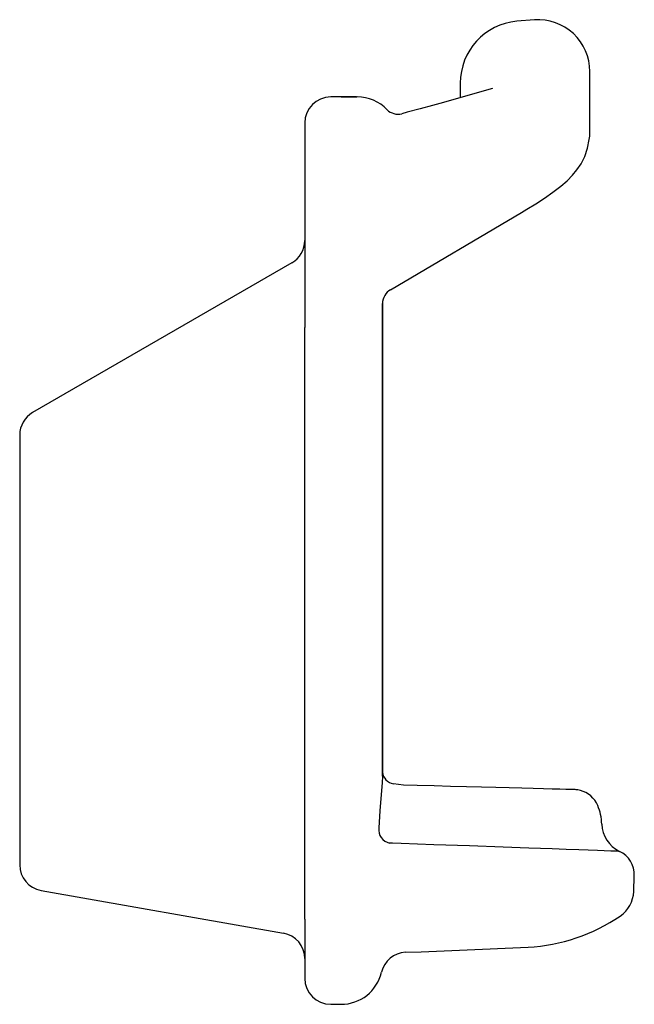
# Model space of a CAD drawing. Header units: millimetres. Extents: x 428.1 to 428.218, y 262.837 to 263.027.
import ezdxf

# ---------------------------------------------------------------- set-up
doc = ezdxf.new("R2010")
doc.units = ezdxf.units.MM
doc.layers.add('SANINDUSA', color=3, linetype='Continuous')

msp = doc.modelspace()

# ---------------------------------------------------------------- linework, layer by layer
at = {"layer": 'SANINDUSA'}
for p, q in [((428.1990162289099, 263.0270038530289), (428.1956177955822, 263.0267332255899)), ((428.209701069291, 263.0045802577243), (428.209701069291, 263.0170273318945)), ((428.1847010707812, 263.0147822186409), (428.1847010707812, 263.0120378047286)), ((428.1642979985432, 263.0121196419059), (428.159701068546, 263.0121196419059)), ((428.1617010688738, 263.0121196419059), (428.1617418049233, 263.0121196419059)), ((428.1617418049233, 263.0121196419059), (428.1646997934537, 263.0121196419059)), ((428.1646702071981, 263.0121196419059), (428.1642979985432, 263.0121196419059)), ((428.1646702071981, 263.0121196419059), (428.164777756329, 263.0121196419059)), ((428.1547010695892, 263.0071196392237), (428.1547010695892, 262.9971196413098)), ((428.1547010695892, 262.9971196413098), (428.1547010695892, 262.9676363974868)), ((428.1712650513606, 262.9749113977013), (428.1964968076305, 262.9898167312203)), ((428.152201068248, 262.9801285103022), (428.1022010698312, 262.9512610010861)), ((428.1697010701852, 262.8811508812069), (428.1697010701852, 262.9722968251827)), ((428.1697010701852, 262.9722968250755), (428.1697010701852, 262.9299685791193)), ((428.1547022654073, 262.9643545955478), (428.1547010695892, 262.9676363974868)), ((428.1547022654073, 262.8556216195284), (428.1547022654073, 262.9643545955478)), ((428.0997010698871, 262.9469308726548), (428.0997010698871, 262.9368781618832)), ((428.0997010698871, 262.9368781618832), (428.0997010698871, 262.864013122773)), ((428.1697010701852, 262.9299685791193), (428.1697010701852, 262.881917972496)), ((428.1737723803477, 262.8793996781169), (428.1718129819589, 262.8796435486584)), ((428.1716386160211, 262.8682023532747), (428.1710603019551, 262.868226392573)), ((428.1732913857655, 262.8681343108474), (428.1716386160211, 262.8682023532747)), ((428.218170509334, 262.8588935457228), (428.2182764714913, 262.8619279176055)), ((428.1038328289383, 262.8590890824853), (428.1505693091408, 262.8508481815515)), ((428.218170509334, 262.8588935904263), (428.218170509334, 262.8588935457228)), ((428.1547010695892, 262.8535606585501), (428.1547022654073, 262.8556216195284)), ((428.1547010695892, 262.8535606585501), (428.1547010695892, 262.8521196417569)), ((428.2155468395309, 262.8541405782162), (428.2155468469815, 262.8541406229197)), ((428.1547010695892, 262.8521196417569), (428.1547010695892, 262.8421196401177)), ((428.197780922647, 262.8481390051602), (428.1977827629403, 262.8481390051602)), ((428.159701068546, 262.8371196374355), (428.1617010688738, 262.8371196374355))]:
    msp.add_line(p, q, dxfattribs=at)
at = {"layer": 'SANINDUSA', "flags": 128}
for points in [[(428.1909052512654, 263.0137825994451), (428.1834533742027, 263.011650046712), (428.1814942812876, 263.0110734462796), (428.179331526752, 263.0104637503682), (428.176974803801, 263.0098215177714), (428.1744808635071, 263.0091598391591), (428.1734143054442, 263.0088830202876)], [(428.1964909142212, 262.989821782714), (428.1975523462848, 262.9904509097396), (428.1992861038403, 262.9915297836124), (428.2009588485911, 262.9926272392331), (428.2025439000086, 262.9937350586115), (428.2041106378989, 262.9949313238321), (428.2052943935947, 262.9959528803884), (428.2063510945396, 262.9970192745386), (428.207199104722, 262.9980508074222), (428.2079980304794, 262.9992559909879), (428.2087054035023, 263.0006564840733), (428.2092571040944, 263.0022266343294), (428.2096008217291, 263.0039271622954), (428.209701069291, 263.0045802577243)], [(428.1697010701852, 262.8811508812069), (428.1696234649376, 262.8798142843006), (428.1694106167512, 262.8775644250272)], [(428.2078690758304, 262.8783591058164), (428.2074083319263, 262.8784584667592), (428.207056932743, 262.8785036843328), (428.2068459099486, 262.8785187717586), (428.2067878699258, 262.8785213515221), (428.2067680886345, 262.878522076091), (428.2067586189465, 262.878522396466), (428.2067506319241, 262.8785226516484), (428.2067430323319, 262.8785228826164), (428.2067353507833, 262.8785231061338), (428.2067178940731, 262.8785235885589), (428.2064834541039, 262.8785299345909), (428.2059324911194, 262.8785447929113), (428.2050749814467, 262.8785678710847), (428.2039140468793, 262.8785990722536), (428.2024605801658, 262.8786380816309), (428.2007333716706, 262.8786843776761), (428.1987541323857, 262.87873736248), (428.1965471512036, 262.8787963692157), (428.1941391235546, 262.8788606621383), (428.1915725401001, 262.8789290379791), (428.188825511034, 262.8790020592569), (428.1859019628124, 262.8790796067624), (428.1828309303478, 262.879160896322), (428.1796470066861, 262.8792449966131), (428.1763896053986, 262.8793308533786), (428.1737723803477, 262.8793996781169)], [(428.1694106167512, 262.8775644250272), (428.1692134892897, 262.874463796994), (428.168993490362, 262.871165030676)], [(428.2154238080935, 262.8666192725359), (428.2149975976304, 262.8666346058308), (428.213735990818, 262.8666799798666), (428.2111857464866, 262.8667717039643), (428.2075740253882, 262.866901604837), (428.2051452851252, 262.8669889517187), (428.2024407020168, 262.8670862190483), (428.1979456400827, 262.8672478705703), (428.1929781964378, 262.8674264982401), (428.186458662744, 262.8676609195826), (428.1795710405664, 262.86790855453), (428.1732913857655, 262.8681343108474)], [(428.1741472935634, 262.8471453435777), (428.1771409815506, 262.8472712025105), (428.1845808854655, 262.8475839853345), (428.1977772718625, 262.8481387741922)]]:
    msp.add_lwpolyline(points, dxfattribs=at)
at = {"layer": 'SANINDUSA'}
for centre, radius, start, end in [((428.196701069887, 263.0147822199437), 0.0120000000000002, 95.17929650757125, 180), ((428.1997010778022, 263.0170272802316), 0.0099999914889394, 0.0002960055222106, 93.93069491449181), ((428.1597010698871, 263.0071196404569), 0.005, 90, 180), ((428.1648215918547, 263.0041204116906), 0.0079992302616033, 43.94961297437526, 90.00616401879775), ((428.1727010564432, 263.0117956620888), 0.0029999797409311, 225.0530085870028, 283.8003007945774), ((428.1497010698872, 262.9844586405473), 0.005, 299.9999999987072, 0), ((428.1727010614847, 262.9722952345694), 0.0029999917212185, 118.5038945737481, 179.9696234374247), ((428.1047010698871, 262.94693087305), 0.005, 119.9999999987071, 180), ((428.1721923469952, 262.8821153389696), 0.0025007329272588, 185.3132980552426, 261.2744538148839), ((428.2066131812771, 262.8735245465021), 0.0050000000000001, 22.78390687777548, 75.44302160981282), ((428.2020033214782, 262.8715882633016), 0.0100000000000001, 1.616107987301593, 22.78390687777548), ((428.1715274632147, 262.8707510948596), 0.0025675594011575, 170.7224216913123, 259.5167776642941), ((428.2179969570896, 262.8720395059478), 0.006, 181.6161079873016, 244.6048945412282), ((428.2132795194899, 262.8621024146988), 0.0050000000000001, 357.9999999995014, 64.6048945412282), ((428.1047010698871, 262.8640131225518), 0.005, 180, 259.9999999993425), ((428.2121741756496, 262.859102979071), 0.0059999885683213, 304.2006729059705, 358.0000402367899), ((428.2121741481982, 262.8591029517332), 0.0060000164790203, 304.2020990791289, 357.9999192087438), ((428.1958672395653, 262.8830993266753), 0.0350127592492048, 273.1361775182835, 304.1988093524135), ((428.1497010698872, 262.8459241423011), 0.005, 0, 79.99999999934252), ((428.1743573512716, 262.8421497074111), 0.0050000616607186, 92.40776295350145, 166.7935218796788), ((428.1597010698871, 262.842119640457), 0.005, 180, 270), ((428.1617010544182, 262.8451196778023), 0.0080000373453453, 270.000110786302, 346.7938494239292)]:
    msp.add_arc(centre, radius, start, end, dxfattribs=at)

doc.saveas('drawing.dxf')
